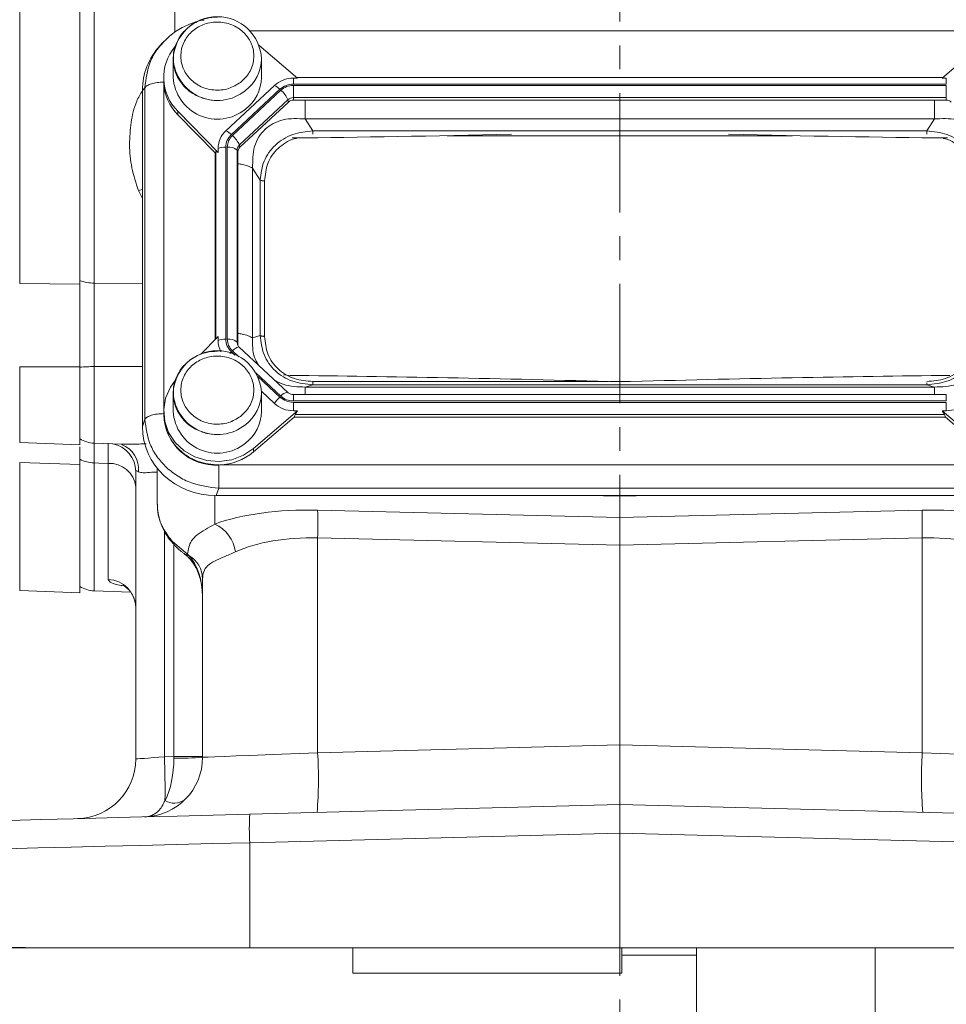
# Model space of a CAD drawing. Header units: inches. Extents: x 0.3 to 33.9, y 0.2 to 21.7.
# Tile 3 of 18: x 6.3 to 10.2, y 5.2 to 9.4. Entities that reach past the tile are written whole.
import ezdxf

# ---------------------------------------------------------------- set-up
doc = ezdxf.new("R2010")
doc.units = ezdxf.units.IN
doc.header["$MEASUREMENT"] = 0
doc.linetypes.add('CENTERX2', pattern=[0.8, 0.5, -0.1, 0.1, -0.1])
doc.layers.add('SLD-0', color=7, linetype='Continuous', lineweight=15)
doc.styles.add('SLDTEXTSTYLE0', font='TXT', dxfattribs={"width": 0.75})
doc.dimstyles.new('SLDDIMSTYLE0', dxfattribs={"dimtxt": 0.25, "dimasz": 0.13, "dimexe": 0, "dimexo": 0.0625, "dimgap": 0.0625, "dimtad": 0, "dimtih": 1, "dimtoh": 1, "dimrnd": 1e-09, "dimzin": 12, "dimdsep": 46, "dimtxsty": 'SLDTEXTSTYLE0', "dimsah": 1, "dimcen": 0.09, "dimadec": 0, "dimazin": 3, "dimtfac": 1, "dimtofl": 0, "dimtmove": 0, "dimatfit": 3, "dimfxl": 1, "dimfrac": 2, "dimtolj": 1, "dimtzin": 12, "dimarcsym": 0})

# ---------------------------------------------------------------- blocks, each defined once
blk = doc.blocks.new('_D_11')
at = {"layer": 'SLD-0'}
for p, q in [((8.8083, 13.0604), (2.4073, 13.0604)), ((2.5323, 13.0604), (2.5323, 9.6814)), ((1.9608, 9.3074), (1.9101, 9.3074)), ((1.9101, 9.3074), (1.9101, 8.9105)), ((3.1038, 9.3074), (3.1546, 9.3074)), ((3.1546, 9.3074), (3.1546, 8.9105)), ((1.9101, 8.9105), (1.9608, 8.9105)), ((3.1546, 8.9105), (3.1038, 8.9105)), ((2.5323, 5.4808), (2.5323, 8.8597)), ((5.3112, 5.4808), (2.4073, 5.4808))]:
    blk.add_line(p, q, dxfattribs=at)
for points in [[(2.5323, 13.0604), (2.5123, 12.9304), (2.5523, 12.9304)], [(2.5323, 5.4808), (2.5523, 5.6108), (2.5123, 5.6108)]]:
    blk.add_solid(points, dxfattribs=at)
at = {"layer": 'SLD-0', "char_height": 0.25, "attachment_point": 1, "style": 'SLDTEXTSTYLE0'}
for s, insert in [('7.58', (2.1075, 9.6804, -0.8581)), ('192.52', (2.0243, 9.2328, -0.8581))]:
    blk.add_mtext(s, dxfattribs=dict(at, insert=insert))

msp = doc.modelspace()

# ---------------------------------------------------------------- linework, layer by layer
at = {"color": 7, "linetype": 'Continuous', "lineweight": 15}
for p, q in [((6.3417, 8.2662), (6.3417, 11.6945)), ((6.5938, 8.2635), (6.5938, 11.6972)), ((6.6541, 8.2675), (6.6541, 11.6932)), ((6.9409, 9.2751), (6.9295, 9.2626)), ((6.9472, 9.28), (6.942, 9.2741)), ((7.5069, 9.1265), (7.3447, 9.2653)), ((10.3709, 9.2653), (10.2087, 9.1265)), ((6.9853, 9.2077), (6.9853, 9.1296)), ((7.3553, 9.1296), (7.3553, 9.2077)), ((6.9453, 9.1296), (6.9453, 9.1152)), ((7.5069, 9.1265), (7.4891, 9.1265)), ((7.4891, 9.1018), (7.4891, 9.1265)), ((10.2113, 9.1288), (7.5042, 9.1288)), ((10.2087, 9.1265), (10.2265, 9.1265)), ((10.2265, 9.1265), (10.2265, 9.1018)), ((6.8563, 9.0749), (6.8667, 9.0863)), ((6.8667, 9.0863), (6.8667, 7.6964)), ((6.9453, 9.1152), (6.9453, 9.11)), ((7.4097, 9.0958), (7.2064, 8.906)), ((10.2265, 9.1018), (7.4891, 9.1018)), ((10.2265, 9.0961), (7.4891, 9.0961)), ((7.4891, 9.0961), (7.4891, 9.0451)), ((10.2265, 9.0451), (10.2265, 9.0961)), ((6.8563, 9.0749), (6.8563, 7.6656)), ((7.4324, 9.08), (7.2292, 8.8902)), ((7.4368, 9.0759), (7.2335, 8.8861)), ((10.2265, 9.0451), (7.4891, 9.0451)), ((7.4891, 9.0345), (7.4891, 9.0451)), ((10.2265, 9.0345), (10.2265, 9.0451)), ((7.466, 9.0362), (7.2627, 8.8464)), ((7.4686, 9.0265), (7.2653, 8.8368)), ((7.4686, 9.0265), (7.466, 9.0362)), ((10.2265, 9.0345), (7.4891, 9.0345)), ((7.0044, 8.9876), (7.1735, 8.8153)), ((7.0044, 8.9876), (7.0044, 8.9733)), ((7.1608, 8.814), (7.0044, 8.9733)), ((7.5712, 8.9057), (7.5392, 8.9555)), ((10.1764, 8.9555), (7.5392, 8.9555)), ((10.1443, 8.9057), (10.1764, 8.9555)), ((10.1443, 8.9057), (7.5712, 8.9057)), ((7.2057, 8.8373), (7.2057, 8.0322)), ((7.2118, 8.8373), (7.2118, 8.0322)), ((7.2653, 8.8368), (7.2627, 8.8464)), ((7.1608, 8.814), (7.1644, 8.8176)), ((7.1608, 8.814), (7.1608, 8.0304)), ((7.1735, 8.8153), (7.1735, 8.8319)), ((7.2532, 8.8249), (7.2532, 8.0197)), ((7.2568, 8.8176), (7.2532, 8.8249)), ((7.2568, 8.8176), (7.2568, 8.0125)), ((7.3184, 8.7493), (7.3184, 8.0378)), ((7.3504, 8.6995), (7.3184, 8.7493)), ((7.3504, 8.6995), (7.3504, 8.0478)), ((7.3686, 8.6957), (7.3686, 8.044)), ((6.3417, 8.2662), (6.5938, 8.2635)), ((7.1735, 8.0434), (7.1001, 7.9686)), ((7.1735, 8.0434), (7.1735, 8.0268)), ((7.2568, 8.0125), (7.2532, 8.0197)), ((7.3504, 8.0478), (7.3184, 8.0378)), ((7.4654, 7.8092), (7.2622, 7.999)), ((6.3417, 7.917), (6.5938, 7.9169)), ((6.5938, 7.5901), (6.5938, 7.9169)), ((7.4471, 7.8835), (7.4758, 7.8804)), ((8.2043, 7.8692), (8.1756, 7.8697)), ((9.5409, 7.8697), (9.5123, 7.8692)), ((6.9853, 7.8073), (6.9853, 7.7292)), ((7.3551, 7.8139), (7.4097, 7.7629)), ((7.3553, 7.7292), (7.3553, 7.8073)), ((7.5712, 7.8416), (7.5392, 7.8316)), ((7.5392, 7.8316), (10.1764, 7.8316)), ((7.5712, 7.8416), (10.1443, 7.8416)), ((10.1764, 7.8316), (10.1443, 7.8416)), ((10.2265, 7.8003), (7.4891, 7.8003)), ((7.4891, 7.8003), (7.4891, 7.8002)), ((7.4891, 7.7734), (10.2265, 7.7734)), ((7.4891, 7.7676), (10.2265, 7.7676)), ((7.4891, 7.7322), (7.4891, 7.7676)), ((10.2265, 7.7676), (10.2265, 7.7322)), ((6.9453, 7.7292), (6.9453, 7.7148)), ((7.3223, 7.5743), (7.5069, 7.7322)), ((7.5069, 7.7322), (7.4891, 7.7322)), ((10.2087, 7.7322), (10.3933, 7.5743)), ((10.2265, 7.7322), (10.2087, 7.7322)), ((6.8563, 7.6656), (6.8667, 7.6964)), ((7.493, 7.706), (7.3223, 7.56)), ((7.493, 7.706), (7.4969, 7.7166)), ((7.493, 7.706), (10.2226, 7.706)), ((7.4969, 7.7166), (10.2187, 7.7166)), ((10.2187, 7.7166), (10.2226, 7.706)), ((10.3933, 7.56), (10.2226, 7.706)), ((6.3417, 7.5989), (6.5938, 7.5901)), ((6.6541, 7.5963), (6.7708, 7.5922)), ((7.3223, 7.5743), (7.3223, 7.56)), ((6.3417, 7.5159), (6.5938, 7.507)), ((6.5938, 7.507), (6.5938, 7.5291)), ((6.5938, 6.9695), (6.5938, 7.507)), ((6.7125, 7.5117), (6.7125, 7.0249)), ((6.8283, 7.4771), (6.8283, 6.2724)), ((6.9183, 7.4911), (6.9183, 7.4836)), ((6.9183, 7.4836), (6.9183, 7.3433)), ((7.1792, 7.505), (10.5363, 7.505)), ((7.1655, 7.3769), (7.1759, 7.4077)), ((7.1759, 7.4077), (10.5397, 7.4077)), ((7.1655, 7.3769), (10.55, 7.3769)), ((8.8583, 7.3741), (8.8583, 7.3769)), ((8.8583, 7.2852), (8.8583, 7.3741)), ((8.8583, 7.2852), (7.5908, 7.3156)), ((10.1257, 7.3156), (8.8583, 7.2852)), ((8.8583, 7.2852), (8.8583, 7.1686)), ((7.045, 7.1311), (6.9833, 7.1826)), ((7.5908, 7.199), (8.8583, 7.1686)), ((7.5908, 6.2987), (7.5908, 7.199)), ((8.8583, 7.1686), (10.1257, 7.199)), ((10.1257, 7.199), (10.1257, 6.2987)), ((8.8583, 6.3319), (8.8583, 7.1686)), ((7.033, 7.1314), (7.0405, 7.126)), ((7.0502, 7.126), (7.045, 7.1311)), ((7.1083, 7.0274), (7.1083, 6.2797)), ((6.3417, 6.9783), (6.5938, 6.9695)), ((6.6541, 6.9773), (6.8065, 6.972)), ((8.8583, 6.3319), (7.5908, 6.2987)), ((8.8583, 6.3319), (8.8583, 6.082)), ((10.1257, 6.2987), (8.8583, 6.3319)), ((6.9876, 6.2829), (6.9489, 6.2819)), ((7.1083, 6.2829), (6.9876, 6.2829)), ((8.8583, 6.082), (7.3059, 6.0414)), ((10.4106, 6.0414), (8.8583, 6.082)), ((8.8583, 5.9621), (8.8583, 6.082)), ((7.3059, 5.9214), (8.8583, 5.9621)), ((8.8583, 5.9621), (10.4106, 5.9214)), ((8.8583, 5.9621), (8.8583, 5.4808)), ((7.3059, 5.4808), (7.3059, 5.9214)), ((7.3059, 5.4808), (6.4348, 5.4808)), ((8.8583, 5.4808), (7.3059, 5.4808)), ((7.7386, 5.3753), (7.7386, 5.4808)), ((10.4106, 5.4808), (8.8583, 5.4808)), ((8.8666, 5.3753), (8.8666, 5.4808)), ((8.8666, 5.4508), (9.1786, 5.4508)), ((9.1786, 4.5158), (9.1786, 5.4808)), ((9.9286, 4.5158), (9.9286, 5.4808)), ((7.7386, 5.3753), (8.8666, 5.3753))]:
    msp.add_line(p, q, dxfattribs=at)
at = {"color": 8, "linetype": 'Continuous', "lineweight": 15}
for p, q in [((6.9925, 10.8114), (6.9925, 9.3195)), ((10.4089, 9.3251), (7.3059, 9.3251)), ((6.9455, 9.1069), (6.9455, 7.7375)), ((9.5821, 8.8849), (8.1344, 8.8849)), ((7.1644, 8.8176), (7.1644, 8.0341)), ((6.8393, 8.6553), (6.8563, 8.6596)), ((6.8393, 8.6553), (6.8563, 8.622)), ((6.8563, 8.2654), (6.6541, 8.2675)), ((7.2292, 7.9793), (7.2435, 7.9659)), ((7.2335, 7.9834), (7.2606, 7.958)), ((6.3417, 7.5989), (6.3417, 7.917)), ((6.6541, 7.9174), (6.8563, 7.9173)), ((6.6541, 7.5963), (6.6541, 7.9174)), ((7.3317, 7.8917), (7.4368, 7.7936)), ((7.3402, 7.8757), (7.4324, 7.7895)), ((7.5712, 7.8548), (8.809, 7.8548)), ((8.8161, 7.8548), (8.9004, 7.8548)), ((7.4891, 7.8002), (7.4891, 7.7734)), ((10.2265, 7.7734), (10.2265, 7.8003)), ((6.3417, 6.9783), (6.3417, 7.5159)), ((6.6541, 6.9773), (6.6541, 7.5137)), ((7.1596, 7.2573), (7.1596, 7.377)), ((8.7198, 7.3769), (8.8583, 7.3741)), ((8.8583, 7.3741), (8.9967, 7.3769)), ((6.9489, 6.2819), (6.9489, 7.2265)), ((6.9876, 7.1727), (6.9876, 6.2829))]:
    msp.add_line(p, q, dxfattribs=at)
at = {"color": 8, "linetype": 'Continuous', "lineweight": 15, "flags": 128}
for points in [[(7.2622, 7.999), (7.2614, 7.9995), (7.2592, 7.9998), (7.2562, 7.9992), (7.2526, 7.9977), (7.2483, 7.9952), (7.2437, 7.9919), (7.2387, 7.9879), (7.2335, 7.9834)], [(6.9833, 7.1826), (6.9811, 7.1803), (6.981, 7.1799)], [(7.045, 7.1311), (7.0382, 7.1301), (7.0332, 7.1318)]]:
    msp.add_lwpolyline(points, dxfattribs=at)
at = {"color": 7, "linetype": 'Continuous', "lineweight": 15, "flags": 128}
for points in [[(6.994, 7.8597), (6.9736, 7.8311), (6.9535, 7.7856), (6.9454, 7.7369), (6.9497, 7.6879), (6.966, 7.641), (6.9936, 7.5991), (7.0309, 7.5643), (7.0759, 7.5385), (7.126, 7.5232), (7.1786, 7.5193), (7.2307, 7.5268), (7.2795, 7.5455), (7.3223, 7.5743)], [(6.6541, 7.5137), (6.6741, 7.513), (6.7125, 7.5117)], [(6.9489, 6.2819), (6.9252, 6.28), (6.9024, 6.2782), (6.8816, 6.2766), (6.8634, 6.2751), (6.8484, 6.274), (6.8374, 6.2731), (6.8306, 6.2726), (6.8283, 6.2724)], [(7.5908, 6.2987), (7.5146, 6.2957), (7.4406, 6.2928), (7.3705, 6.29), (7.306, 6.2875), (7.2486, 6.2852), (7.1997, 6.2833), (7.1604, 6.2818), (7.1317, 6.2806), (7.1142, 6.28), (7.1083, 6.2797)], [(10.6083, 6.2797), (10.6024, 6.28), (10.5849, 6.2806), (10.5561, 6.2818), (10.5168, 6.2833), (10.4679, 6.2852), (10.4106, 6.2875), (10.3461, 6.29), (10.276, 6.2928), (10.202, 6.2957), (10.1257, 6.2987)], [(7.3059, 6.0414), (7.1535, 6.0374), (7.0024, 6.0334), (6.8536, 6.0295), (6.7081, 6.0257), (6.5669, 6.022), (6.4309, 6.0184), (6.301, 6.015), (6.1781, 6.0118), (6.0629, 6.0088), (5.9563, 6.006), (5.8589, 6.0035), (5.7714, 6.0012), (5.6944, 5.9992), (5.6283, 5.9974), (5.5737, 5.996), (5.5308, 5.9949), (5.4999, 5.9941), (5.4813, 5.9936), (5.4751, 5.9934)], [(5.3583, 5.8735), (5.3642, 5.8736), (5.3821, 5.874), (5.4117, 5.8748), (5.453, 5.8758), (5.5055, 5.8771), (5.5692, 5.8787), (5.6435, 5.8805), (5.728, 5.8826), (5.8223, 5.8849), (5.9257, 5.8874), (6.0376, 5.8902), (6.1574, 5.8931), (6.2844, 5.8963), (6.4178, 5.8995), (6.5568, 5.903), (6.7005, 5.9065), (6.8482, 5.9101), (6.999, 5.9138), (7.1518, 5.9176), (7.3059, 5.9214)], [(6.4348, 5.4808), (6.2995, 5.4841), (6.1707, 5.4873), (6.049, 5.4903), (5.9353, 5.4931), (5.8302, 5.4956), (5.7344, 5.498), (5.6485, 5.5001), (5.5729, 5.502), (5.5081, 5.5036), (5.4546, 5.5049), (5.4127, 5.5059), (5.3825, 5.5067), (5.3643, 5.5071), (5.3583, 5.5073)]]:
    msp.add_lwpolyline(points, dxfattribs=at)
at = {"color": 7, "linetype": 'Continuous', "lineweight": 15}
for centre, radius, start, end in [((7.1703, 9.1989), 0.1852, 2.7145, 177.2855), ((7.1459, 9.1295), 0.2003, 139.9835, 225.0626), ((7.1707, 9.1404), 0.1858, 183.3602, 309.0467), ((7.1872, 9.1308), 0.1681, 306.7639, 359.5608), ((7.4884, 9.0102), 0.1163, 89.6932, 132.59), ((7.1483, 9.1166), 0.2031, 182.7503, 224.8701), ((7.3797, 9.0285), 0.0737, 44.2742, 65.9514), ((7.3662, 8.9933), 0.1086, 23.2237, 49.4764), ((7.4889, 9.0113), 0.0338, 89.6937, 132.5892), ((7.4889, 9.0044), 0.0301, 89.6934, 132.5897), ((10.2267, 9.0044), 0.0301, 47.4102, 90.3066), ((7.275, 8.8313), 0.1014, 132.5246, 179.6231), ((7.1764, 8.8387), 0.0737, 44.275, 65.9506), ((7.1629, 8.8035), 0.1086, 23.2241, 49.4761), ((7.2036, 8.751), 0.0863, 88.5954, 110.3761), ((7.2189, 8.7858), 0.052, 48.7367, 97.7906), ((7.2826, 8.8247), 0.0294, 132.5241, 179.6235), ((7.283, 8.8174), 0.0262, 132.5247, 179.6236), ((6.6565, 8.4568), 0.1893, 250.6423, 269.2625), ((7.2036, 7.9459), 0.0863, 88.5958, 110.3762), ((7.2727, 8.0269), 0.0992, 180.0878, 208.6282), ((7.2189, 7.9806), 0.052, 48.7374, 97.7899), ((7.2824, 8.0125), 0.0257, 180.1054, 209.1045), ((7.1703, 7.7985), 0.1852, 2.7145, 177.2855), ((6.6557, 7.1303), 0.7871, 90.1199, 94.515), ((7.5349, 7.6789), 0.1508, 132.8088, 146.1445), ((7.4884, 7.8486), 0.1163, 227.4103, 270.3069), ((10.2271, 7.8486), 0.1163, 269.6931, 312.5897), ((7.1707, 7.7401), 0.1858, 183.3602, 309.0467), ((7.1872, 7.7305), 0.1681, 306.7639, 359.5608), ((7.1634, 7.7227), 0.2182, 182.066, 273.2962), ((6.6583, 7.7162), 0.12, 237.4864, 268), ((7.1716, 7.7383), 0.2335, 271.8762, 310.1967), ((6.6574, 7.6527), 0.139, 242.7512, 268.6215), ((6.7188, 7.4018), 0.11, 5.9044, 93.3203), ((5.8609, 7.2573), 1.7309, 358.0693, 1.9307), ((11.8557, 7.2573), 1.731, 178.0695, 181.9305), ((7.0971, 7.1209), 0.15, 7.5632, 65.4088), ((6.9931, 7.026), 0.1152, 0.7255, 60.28), ((6.7093, 6.906), 0.1189, 0.4591, 88.495), ((6.6583, 7.0973), 0.12, 237.4864, 268), ((6.8583, 6.2797), 0.25, 271.5, 0), ((1.745, 6.1334), 5.206, 359.6167, 1.6339), ((7.0171, 7.4567), 1.1805, 268.5721, 274.4279), ((5.7972, 6.1894), 1.7969, 355.5123, 3.4878), ((11.9193, 6.1894), 1.7969, 176.5122, 184.4876), ((6.5783, 6.2724), 0.25, 271.5, 0), ((6.9903, 6.1608), 0.0736, 237.6841, 305.3157), ((8.4524, 5.9814), 1.148, 177.0051, 182.9949)]:
    msp.add_arc(centre, radius, start, end, dxfattribs=at)
at = {"color": 8, "linetype": 'Continuous', "lineweight": 15}
for centre, radius, start, end in [((7.1707, 9.2186), 0.1858, 183.3602, 309.0467), ((7.1872, 9.209), 0.1681, 306.7639, 359.5608), ((7.282, 8.0198), 0.0288, 180.0927, 209.3196), ((7.349, 7.8517), 0.175, 133.2062, 136.1769), ((7.1707, 7.8182), 0.1858, 183.3601, 309.0466), ((7.1872, 7.8086), 0.1681, 306.764, 359.5608), ((7.4696, 7.7696), 0.0407, 97.5135, 143.8062), ((6.7091, 7.4766), 0.1192, 0.2489, 79.2118), ((6.7294, 7.4871), 0.111, 354.7433, 69.1331), ((7.046, 7.1379), 0.0127, 233.1868, 289.3632)]:
    msp.add_arc(centre, radius, start, end, dxfattribs=at)
at = {"color": 7, "linetype": 'Continuous', "lineweight": 15}
for centre, major_axis, ratio, start_param, end_param in [((7.1751, 9.0659), (0.313, -0.0656), 0.927683, 2.642019, 3.333612), ((9.4331, 9.0317), (3.4384, 0.1121), 0.032567, 4.108741, 4.407208), ((8.2835, 9.0317), (3.4384, -0.1121), 0.032567, 5.01757, 5.315642), ((7.2057, 8.7728), (-0.0413, 0.0448), 0.170211, 5.767586, 6.291275), ((9.4331, 7.7245), (3.4384, -0.1121), 0.032567, 1.739821, 2.177444), ((8.2835, 7.7245), (3.4384, 0.1121), 0.032567, 0.964148, 1.401772), ((7.542, 7.7526), (0.0452, 0.0412), 0.184584, 2.276832, 2.800522), ((10.1736, 7.7526), (0.0452, -0.0412), 0.184584, 0.341071, 0.86476), ((7.1751, 7.6746), (0.313, 0.0656), 0.927683, 2.949574, 4.490212), ((7.6126, 7.0751), (0.6249, -0.0274), 0.383235, 1.622509, 2.398549), ((10.1039, 7.0751), (0.6249, 0.0274), 0.383235, 0.743044, 1.519084), ((7.6083, 6.9584), (0.4998, -0.0303), 0.478472, 1.634733, 2.410774), ((10.1083, 6.9584), (0.4998, 0.0303), 0.478472, 0.730819, 1.506859), ((6.9833, 6.9533), (0, 0.2045), 0.611254, 4.712389, 5.718047), ((6.8583, 6.2797), (-0.0065, 0.2499), 0.517444, 3.888295, 4.686209), ((6.9833, 6.283), (-0.0033, 0.25), 0.017441, 4.686437, 4.711704)]:
    msp.add_ellipse(centre, major_axis=major_axis, ratio=ratio, start_param=start_param, end_param=end_param, dxfattribs=at)
for points, knots in [([(7.1151, 9.3701), (7.1128, 9.3699), (7.0885, 9.3677), (7.0449, 9.3505), (6.987, 9.32), (6.9562, 9.29), (6.9409, 9.275)], [0, 0, 0, 0, 0.034061, 0.358987, 0.679807, 1, 1, 1, 1]), ([(7.1703, 9.3825), (7.155, 9.3815), (7.1337, 9.3802), (7.1036, 9.3713), (7.079, 9.3608), (7.0523, 9.3436), (7.0278, 9.3208), (7.0068, 9.2923), (6.9924, 9.2588), (6.9852, 9.2325), (6.986, 9.2181), (6.9861, 9.2164)], [0, 0, 0, 0, 0.163048, 0.228453, 0.337126, 0.450528, 0.57297, 0.702231, 0.838026, 0.980719, 1, 1, 1, 1]), ([(7.2675, 9.1088), (7.2513, 9.0989), (7.2264, 9.0836), (7.1868, 9.0762), (7.1553, 9.0759), (7.1244, 9.0818), (7.0875, 9.0966), (7.0492, 9.1262), (7.0255, 9.167), (7.0171, 9.2037), (7.0169, 9.2331), (7.0232, 9.2619), (7.039, 9.2964), (7.0707, 9.3321), (7.1144, 9.3543), (7.1537, 9.3621), (7.1852, 9.3623), (7.2161, 9.3565), (7.253, 9.3417), (7.2913, 9.3121), (7.3151, 9.2713), (7.3234, 9.2346), (7.3237, 9.2052), (7.3173, 9.1764), (7.3019, 9.1415), (7.281, 9.1217), (7.2675, 9.1088)], [0, 0, 0, 0, 0.059864, 0.09209, 0.125, 0.15791, 0.190136, 0.25, 0.309864, 0.34209, 0.375, 0.40791, 0.440136, 0.5, 0.559864, 0.59209, 0.625, 0.65791, 0.690136, 0.75, 0.809864, 0.84209, 0.875, 0.90791, 0.940136, 1, 1, 1, 1]), ([(6.9861, 9.2164), (6.9859, 9.2046), (6.9857, 9.1785), (6.9977, 9.1406), (7.0181, 9.1058), (7.0443, 9.0779), (7.073, 9.0578), (7.1006, 9.0451), (7.1321, 9.0353), (7.1554, 9.0338), (7.1703, 9.0328)], [0, 0, 0, 0, 0.123516, 0.274865, 0.41018, 0.542783, 0.667522, 0.765518, 0.850976, 1, 1, 1, 1]), ([(6.9453, 9.11), (6.936, 9.1096), (6.9174, 9.1089), (6.8931, 9.1037), (6.8743, 9.096), (6.8692, 9.0895), (6.8667, 9.0863)], [0, 0, 0, 0, 0.25, 0.499999, 0.749998, 1, 1, 1, 1]), ([(7.4324, 9.08), (7.4407, 9.0862), (7.4573, 9.0988), (7.4785, 9.1008), (7.4891, 9.1018)], [0, 0, 0, 0, 0.5, 1, 1, 1, 1]), ([(7.4368, 9.0759), (7.4444, 9.0817), (7.4597, 9.0933), (7.4793, 9.0952), (7.4891, 9.0961)], [0, 0, 0, 0, 0.499998, 1, 1, 1, 1]), ([(7.5392, 8.9555), (7.5077, 8.9571), (7.4611, 8.9595), (7.4047, 8.9382), (7.3695, 8.9136), (7.3426, 8.8803), (7.3181, 8.826), (7.3183, 8.7802), (7.3184, 8.7493)], [0, 0, 0, 0, 0.257397, 0.381602, 0.5, 0.618394, 0.742603, 1, 1, 1, 1]), ([(10.3972, 8.7493), (10.3973, 8.7802), (10.3974, 8.826), (10.3729, 8.8803), (10.3461, 8.9136), (10.3109, 8.9382), (10.2544, 8.9595), (10.2078, 8.9571), (10.1764, 8.9555)], [0, 0, 0, 0, 0.257397, 0.381602, 0.5, 0.618394, 0.742603, 1, 1, 1, 1]), ([(7.2057, 8.8373), (7.2068, 8.8472), (7.209, 8.867), (7.2224, 8.8825), (7.2292, 8.8902)], [0, 0, 0, 0, 0.4999976, 1, 1, 1, 1]), ([(7.2118, 8.8373), (7.2128, 8.8465), (7.2149, 8.8647), (7.2273, 8.879), (7.2335, 8.8861)], [0, 0, 0, 0, 0.499998, 1, 1, 1, 1]), ([(7.5712, 8.9057), (7.5423, 8.9025), (7.4985, 8.8978), (7.4466, 8.8722), (7.4126, 8.8466), (7.3852, 8.8149), (7.3581, 8.7667), (7.3535, 8.7263), (7.3504, 8.6995)], [0, 0, 0, 0, 0.248977, 0.376059, 0.5, 0.623945, 0.751022, 1, 1, 1, 1]), ([(10.3652, 8.6995), (10.3621, 8.7263), (10.3574, 8.7667), (10.3303, 8.8149), (10.303, 8.8466), (10.269, 8.8722), (10.2171, 8.8978), (10.1733, 8.9025), (10.1443, 8.9057)], [0, 0, 0, 0, 0.248978, 0.37606, 0.5, 0.623945, 0.751023, 1, 1, 1, 1]), ([(7.3686, 8.6957), (7.3668, 8.6958), (7.3631, 8.6959), (7.358, 8.6967), (7.3535, 8.6979), (7.3514, 8.699), (7.3504, 8.6995)], [0, 0, 0, 0, 0.250002, 0.500001, 0.749993, 1, 1, 1, 1]), ([(6.5938, 7.9149), (6.5938, 7.9436), (6.5938, 8.0018), (6.5938, 8.0886), (6.5938, 8.173), (6.5938, 8.2355), (6.5938, 8.2691), (6.5938, 8.2782)], [0, 0, 0, 0, 0.225411, 0.45736, 0.682762, 0.914702, 1, 1, 1, 1]), ([(6.5938, 7.9169), (6.5938, 7.9493), (6.5938, 8.0095), (6.5938, 8.0973), (6.5938, 8.1826), (6.5938, 8.2352), (6.5938, 8.2635)], [0, 0, 0, 0, 0.266853, 0.494133, 0.728006, 1, 1, 1, 1]), ([(6.6541, 7.9174), (6.654, 7.9475), (6.6538, 8.0089), (6.6538, 8.0999), (6.6538, 8.1885), (6.654, 8.2409), (6.6541, 8.2675)], [0, 0, 0, 0, 0.245724, 0.500001, 0.745724, 1, 1, 1, 1]), ([(7.2292, 7.9793), (7.2224, 7.987), (7.209, 8.0025), (7.2068, 8.0223), (7.2057, 8.0322)], [0, 0, 0, 0, 0.5, 1, 1, 1, 1]), ([(7.2335, 7.9834), (7.2273, 7.9905), (7.2149, 8.0047), (7.2128, 8.023), (7.2118, 8.0322)], [0, 0, 0, 0, 0.5, 1, 1, 1, 1]), ([(7.3504, 8.0478), (7.3535, 8.0205), (7.3581, 7.9792), (7.3852, 7.9305), (7.4126, 7.8986), (7.4466, 7.8732), (7.4985, 7.8482), (7.5423, 7.8442), (7.5712, 7.8416)], [0, 0, 0, 0, 0.248977, 0.376059, 0.5, 0.623945, 0.751023, 1, 1, 1, 1]), ([(7.3686, 8.044), (7.3668, 8.0441), (7.3631, 8.0442), (7.358, 8.045), (7.3535, 8.0461), (7.3514, 8.0472), (7.3504, 8.0478)], [0, 0, 0, 0, 0.250001, 0.5, 0.750004, 1, 1, 1, 1]), ([(7.3686, 8.044), (7.371, 8.0189), (7.3746, 7.981), (7.399, 7.936), (7.4241, 7.9067), (7.4555, 7.8833), (7.5038, 7.8605), (7.5443, 7.8571), (7.5712, 7.8548)], [0, 0, 0, 0, 0.250061, 0.376147, 0.499999, 0.623789, 0.749939, 1, 1, 1, 1]), ([(10.1443, 7.8416), (10.1733, 7.8442), (10.2171, 7.8482), (10.269, 7.8732), (10.303, 7.8986), (10.3303, 7.9305), (10.3574, 7.9792), (10.3621, 8.0205), (10.3652, 8.0478)], [0, 0, 0, 0, 0.248977, 0.376059, 0.5, 0.623945, 0.751023, 1, 1, 1, 1]), ([(10.1443, 7.8548), (10.1713, 7.8571), (10.2118, 7.8605), (10.26, 7.8833), (10.2914, 7.9067), (10.3165, 7.936), (10.3409, 7.981), (10.3446, 8.0189), (10.347, 8.044)], [0, 0, 0, 0, 0.250062, 0.376147, 0.5, 0.62379, 0.749939, 1, 1, 1, 1]), ([(7.1703, 7.9821), (7.155, 7.9812), (7.1337, 7.9798), (7.1036, 7.9709), (7.079, 7.9604), (7.0523, 7.9432), (7.0278, 7.9204), (7.0068, 7.892), (6.9924, 7.8584), (6.9852, 7.8321), (6.986, 7.8177), (6.9861, 7.816)], [0, 0, 0, 0, 0.163048, 0.228453, 0.337126, 0.450529, 0.572969, 0.702231, 0.838027, 0.98072, 1, 1, 1, 1]), ([(7.2675, 7.7085), (7.2513, 7.6985), (7.2264, 7.6832), (7.1868, 7.6759), (7.1553, 7.6756), (7.1244, 7.6815), (7.0875, 7.6962), (7.0492, 7.7259), (7.0255, 7.7666), (7.0171, 7.8033), (7.0169, 7.8327), (7.0232, 7.8616), (7.039, 7.896), (7.0707, 7.9318), (7.1144, 7.954), (7.1537, 7.9618), (7.1852, 7.962), (7.2161, 7.9561), (7.253, 7.9414), (7.2913, 7.9117), (7.3151, 7.8709), (7.3234, 7.8343), (7.3237, 7.8048), (7.3173, 7.776), (7.3019, 7.7412), (7.281, 7.7213), (7.2675, 7.7085)], [0, 0, 0, 0, 0.059864, 0.09209, 0.125, 0.15791, 0.190136, 0.25, 0.309864, 0.34209, 0.375, 0.40791, 0.440136, 0.5, 0.559864, 0.59209, 0.625, 0.65791, 0.690136, 0.75, 0.809864, 0.84209, 0.875, 0.90791, 0.940136, 1, 1, 1, 1]), ([(7.5712, 7.8548), (7.5712, 7.8532), (7.5712, 7.8498), (7.5712, 7.8459), (7.5712, 7.8429), (7.5712, 7.842), (7.5712, 7.8416)], [0, 0, 0, 0, 0.250002, 0.499998, 0.749995, 1, 1, 1, 1]), ([(10.1764, 7.8316), (10.2081, 7.8325), (10.252, 7.8338), (10.2911, 7.8525), (10.302, 7.8576)], [0, 0, 0, 0, 0.72314, 1, 1, 1, 1]), ([(6.9861, 7.816), (6.9859, 7.8042), (6.9857, 7.7781), (6.9977, 7.7403), (7.0181, 7.7054), (7.0443, 7.6775), (7.073, 7.6575), (7.1006, 7.6447), (7.1321, 7.6349), (7.1554, 7.6334), (7.1703, 7.6325)], [0, 0, 0, 0, 0.1235167, 0.2748653, 0.4101799, 0.5427832, 0.6675219, 0.765518, 0.8509757, 1, 1, 1, 1]), ([(7.4891, 7.8002), (7.4867, 7.8003), (7.4821, 7.8006), (7.4754, 7.8026), (7.4693, 7.8056), (7.466, 7.8085), (7.4643, 7.8099)], [0, 0, 0, 0, 0.2520893, 0.5027582, 0.7520483, 1, 1, 1, 1]), ([(7.4891, 7.7676), (7.4785, 7.7687), (7.4573, 7.7707), (7.4407, 7.7833), (7.4324, 7.7895)], [0, 0, 0, 0, 0.5, 1, 1, 1, 1]), ([(7.4891, 7.7734), (7.4793, 7.7743), (7.4597, 7.7762), (7.4444, 7.7878), (7.4368, 7.7936)], [0, 0, 0, 0, 0.500002, 1, 1, 1, 1]), ([(6.8667, 7.6964), (6.8692, 7.6996), (6.8743, 7.7061), (6.8931, 7.7138), (6.9174, 7.7191), (6.936, 7.7198), (6.9453, 7.7201)], [0, 0, 0, 0, 0.249999, 0.499999, 0.75, 1, 1, 1, 1]), ([(6.8667, 7.6964), (6.871, 7.6606), (6.8777, 7.6052), (6.9165, 7.5387), (6.9561, 7.4932), (7.005, 7.4561), (7.0768, 7.4194), (7.1369, 7.4123), (7.1759, 7.4077)], [0, 0, 0, 0, 0.240419, 0.371173, 0.5, 0.62883, 0.759581, 1, 1, 1, 1]), ([(6.9473, 7.711), (6.9501, 7.6869), (6.9545, 7.6482), (6.9818, 7.6008), (7.0113, 7.5665), (7.0481, 7.5388), (7.1019, 7.5121), (7.1467, 7.5078), (7.1759, 7.505)], [0, 0, 0, 0, 0.219463, 0.351507, 0.485912, 0.620316, 0.75236, 1, 1, 1, 1]), ([(6.7127, 7.5958), (6.7128, 7.5899), (6.7128, 7.5779), (6.7127, 7.546), (6.7125, 7.5203), (6.7125, 7.5117)], [0, 0, 0, 0, 0.3901521, 0.7938247, 1, 1, 1, 1]), ([(6.5938, 7.507), (6.5938, 7.5242), (6.5938, 7.5561), (6.5938, 7.5732), (6.5938, 7.581)], [0, 0, 0, 0, 0.541313, 1, 1, 1, 1]), ([(6.8283, 7.4771), (6.8285, 7.4784), (6.8292, 7.4818), (6.8341, 7.4804), (6.8388, 7.4776), (6.8399, 7.4769)], [0, 0, 0, 0, 0.344922, 0.848485, 1, 1, 1, 1]), ([(7.1759, 7.5049), (7.1759, 7.4958), (7.1759, 7.4778), (7.1759, 7.4497), (7.1759, 7.4245), (7.1759, 7.4133), (7.1759, 7.4077)], [0, 0, 0, 0, 0.250001, 0.5, 0.749999, 1, 1, 1, 1]), ([(6.9833, 7.1826), (6.9704, 7.1989), (6.9414, 7.2355), (6.9212, 7.2922), (6.919, 7.33), (6.9183, 7.3433)], [0, 0, 0, 0, 0.342388, 0.768148, 1, 1, 1, 1]), ([(6.9195, 7.3409), (6.9193, 7.3339), (6.9186, 7.311), (6.9277, 7.2726), (6.9463, 7.2284), (6.9652, 7.1973), (6.9789, 7.183), (6.9816, 7.1803)], [0, 0, 0, 0, 0.119634, 0.393108, 0.664763, 0.936143, 1, 1, 1, 1]), ([(7.1596, 7.2573), (7.1459, 7.2496), (7.1169, 7.2333), (7.0847, 7.2119), (7.0531, 7.1816), (7.0482, 7.1511), (7.045, 7.1311)], [0, 0, 0, 0, 0.1834494, 0.390895, 0.6013127, 1, 1, 1, 1]), ([(6.9815, 7.1804), (6.9841, 7.1771), (6.9961, 7.1614), (7.0145, 7.1456), (7.0301, 7.1343), (7.0333, 7.132)], [0, 0, 0, 0, 0.1756224, 0.8319553, 1, 1, 1, 1]), ([(7.1083, 7.0274), (7.1092, 7.0379), (7.1111, 7.0592), (7.1278, 7.0829), (7.1563, 7.1021), (7.1959, 7.1189), (7.2296, 7.1336), (7.2458, 7.1406)], [0, 0, 0, 0, 0.193788, 0.392776, 0.597116, 0.80657, 1, 1, 1, 1]), ([(7.0384, 7.1277), (7.0419, 7.1247), (7.0561, 7.1123), (7.0766, 7.0841), (7.0959, 7.0411), (7.1066, 6.9961), (7.1078, 6.9661), (7.1083, 6.9533)], [0, 0, 0, 0, 0.069579, 0.285034, 0.531181, 0.799977, 1, 1, 1, 1]), ([(6.7723, 7.0017), (6.7722, 7.0017), (6.772, 7.0018), (6.7811, 6.9975), (6.7958, 6.9863), (6.8125, 6.9668), (6.8242, 6.9399), (6.8297, 6.9183), (6.8282, 6.9075), (6.8281, 6.9072)], [0, 0, 0, 0, 0.091807, 0.240868, 0.400929, 0.583517, 0.784246, 0.993313, 1, 1, 1, 1]), ([(6.8648, 6.0298), (6.8649, 6.0298), (6.8651, 6.0298), (6.8653, 6.0298), (6.8655, 6.0298), (6.8659, 6.0298), (6.8668, 6.0299), (6.8683, 6.03), (6.8711, 6.0302), (6.8759, 6.0307), (6.8847, 6.0322), (6.9006, 6.0372), (6.9137, 6.0453), (6.9336, 6.0635), (6.9426, 6.0817), (6.9509, 6.0986)], [0, 0, 0, 0, 0.003258, 0.003893, 0.004855, 0.008644, 0.015399, 0.027447, 0.048984, 0.087645, 0.157705, 0.287617, 0.542707, 0.573749, 1, 1, 1, 1]), ([(6.4348, 5.4808), (6.365, 5.4808), (6.2302, 5.4808), (6.0491, 5.4808), (5.8879, 5.4808), (5.7452, 5.4808), (5.6232, 5.4808), (5.5226, 5.4808), (5.4368, 5.4808), (5.3742, 5.4808), (5.3656, 5.4808), (5.3612, 5.4808)], [0, 0, 0, 0, 0.110367, 0.212962, 0.315885, 0.418482, 0.52113, 0.624104, 0.726755, 0.863377, 1, 1, 1, 1])]:
    msp.add_open_spline(points, degree=3, knots=knots, dxfattribs=at)
at = {"color": 8, "linetype": 'Continuous', "lineweight": 15}
for points, knots in [([(6.942, 9.2741), (6.9338, 9.2652), (6.9118, 9.2415), (6.8782, 9.1798), (6.8712, 9.123), (6.8667, 9.0863)], [0, 0, 0, 0, 0.173273, 0.464503, 1, 1, 1, 1]), ([(6.8563, 9.075), (6.8477, 9.0601), (6.8234, 9.0182), (6.8073, 8.9399), (6.7997, 8.8462), (6.8089, 8.7492), (6.8291, 8.6869), (6.8393, 8.6553)], [0, 0, 0, 0, 0.115105, 0.323621, 0.538597, 0.766204, 1, 1, 1, 1]), ([(7.5392, 8.9555), (7.5392, 8.9641), (7.5392, 8.9814), (7.5392, 9.0091), (7.5392, 9.027), (7.5392, 9.0345)], [0, 0, 0, 0, 0.368963, 0.737928, 1, 1, 1, 1]), ([(10.1764, 8.9555), (10.1764, 8.9641), (10.1764, 8.9814), (10.1764, 9.0091), (10.1764, 9.027), (10.1764, 9.0345)], [0, 0, 0, 0, 0.368963, 0.737928, 1, 1, 1, 1]), ([(7.5712, 8.8913), (7.5712, 8.8928), (7.5712, 8.8961), (7.5712, 8.9011), (7.5712, 8.9042), (7.5712, 8.9057)], [0, 0, 0, 0, 0.289888, 0.644936, 1, 1, 1, 1]), ([(10.1443, 8.8913), (10.1443, 8.8928), (10.1443, 8.8961), (10.1443, 8.9011), (10.1443, 8.9042), (10.1443, 8.9057)], [0, 0, 0, 0, 0.289888, 0.644936, 1, 1, 1, 1]), ([(7.5022, 8.8737), (7.4989, 8.8733), (7.4822, 8.871), (7.4557, 8.8559), (7.4241, 8.8332), (7.3991, 8.8037), (7.3746, 8.7587), (7.371, 8.7209), (7.3686, 8.6957)], [0, 0, 0, 0, 0.040338, 0.201684, 0.360173, 0.51858, 0.680008, 1, 1, 1, 1]), ([(10.347, 8.6957), (10.3446, 8.7209), (10.3409, 8.7587), (10.3165, 8.8037), (10.2915, 8.8332), (10.2598, 8.8559), (10.2334, 8.871), (10.2166, 8.8733), (10.2133, 8.8737)], [0, 0, 0, 0, 0.319941, 0.481261, 0.639724, 0.798107, 0.959508, 1, 1, 1, 1]), ([(7.3184, 8.7493), (7.3124, 8.7524), (7.3005, 8.7586), (7.2786, 8.7648), (7.2628, 8.7669), (7.2568, 8.7677)], [0, 0, 0, 0, 0.383144, 0.766285, 1, 1, 1, 1]), ([(7.3184, 8.0378), (7.3124, 8.0408), (7.3005, 8.047), (7.2786, 8.0532), (7.2628, 8.0553), (7.2568, 8.0561)], [0, 0, 0, 0, 0.383143, 0.766286, 1, 1, 1, 1]), ([(7.3184, 8.0378), (7.3177, 8.0097), (7.3167, 7.971), (7.3356, 7.9354), (7.3408, 7.9256)], [0, 0, 0, 0, 0.723141, 1, 1, 1, 1]), ([(7.4136, 7.8576), (7.4244, 7.8525), (7.4636, 7.8338), (7.5075, 7.8325), (7.5392, 7.8316)], [0, 0, 0, 0, 0.276861, 1, 1, 1, 1]), ([(10.1443, 7.8416), (10.1443, 7.842), (10.1443, 7.8429), (10.1443, 7.8456), (10.1443, 7.8481), (10.1443, 7.8493)], [0, 0, 0, 0, 0.355062, 0.710113, 1, 1, 1, 1]), ([(7.5392, 7.8316), (7.5392, 7.8291), (7.5392, 7.8241), (7.5392, 7.8122), (7.5392, 7.8024), (7.5392, 7.8003)], [0, 0, 0, 0, 0.4415435, 0.8830867, 1, 1, 1, 1]), ([(10.1764, 7.8003), (10.1764, 7.8024), (10.1764, 7.8122), (10.1764, 7.8241), (10.1764, 7.8291), (10.1764, 7.8316)], [0, 0, 0, 0, 0.1169133, 0.5584565, 1, 1, 1, 1]), ([(6.6541, 7.5137), (6.654, 7.5297), (6.6538, 7.5622), (6.6538, 7.5905), (6.6538, 7.6039), (6.6539, 7.6017), (6.6539, 7.6011)], [0, 0, 0, 0, 0.2982717, 0.6069261, 0.9051954, 1, 1, 1, 1]), ([(6.8717, 7.5931), (6.8616, 7.5931), (6.8285, 7.5931), (6.7923, 7.5907), (6.7736, 7.5925), (6.7709, 7.5928)], [0, 0, 0, 0, 0.273319, 0.893512, 1, 1, 1, 1]), ([(6.8399, 7.4769), (6.8457, 7.4748), (6.8523, 7.4723), (6.8704, 7.4721), (6.8888, 7.4742), (6.91, 7.4751), (6.9183, 7.4755)], [0, 0, 0, 0, 0.340009, 0.380693, 0.758306, 1, 1, 1, 1]), ([(6.7125, 7.0249), (6.7156, 7.0202), (6.7219, 7.0107), (6.7479, 7.0021), (6.7703, 6.9991), (6.7718, 6.9989)], [0, 0, 0, 0, 0.480642, 0.965487, 1, 1, 1, 1])]:
    msp.add_open_spline(points, degree=3, knots=knots, dxfattribs=at)
at = {"layer": 'SLD-0', "linetype": 'CENTERX2', "lineweight": 0}
msp.add_line((8.8583, 16.2639), (8.8583, 3.2759), dxfattribs=at)

# ---------------------------------------------------------------- dimensions: what is measured, and where the dimension line sits
at = {"layer": 'SLD-0'}
dim = msp.add_linear_dim(base=(2.5323, 13.0604), p1=(5.3612, 5.4808), p2=(8.8583, 13.0604), angle=90, dimstyle='SLDDIMSTYLE0', dxfattribs=at)
dim.commit()
dim.dimension.update_dxf_attribs({"geometry": '_D_11', "text_midpoint": (2.5323, 9.2706), "dimtype": 160})

doc.saveas('drawing.dxf')
